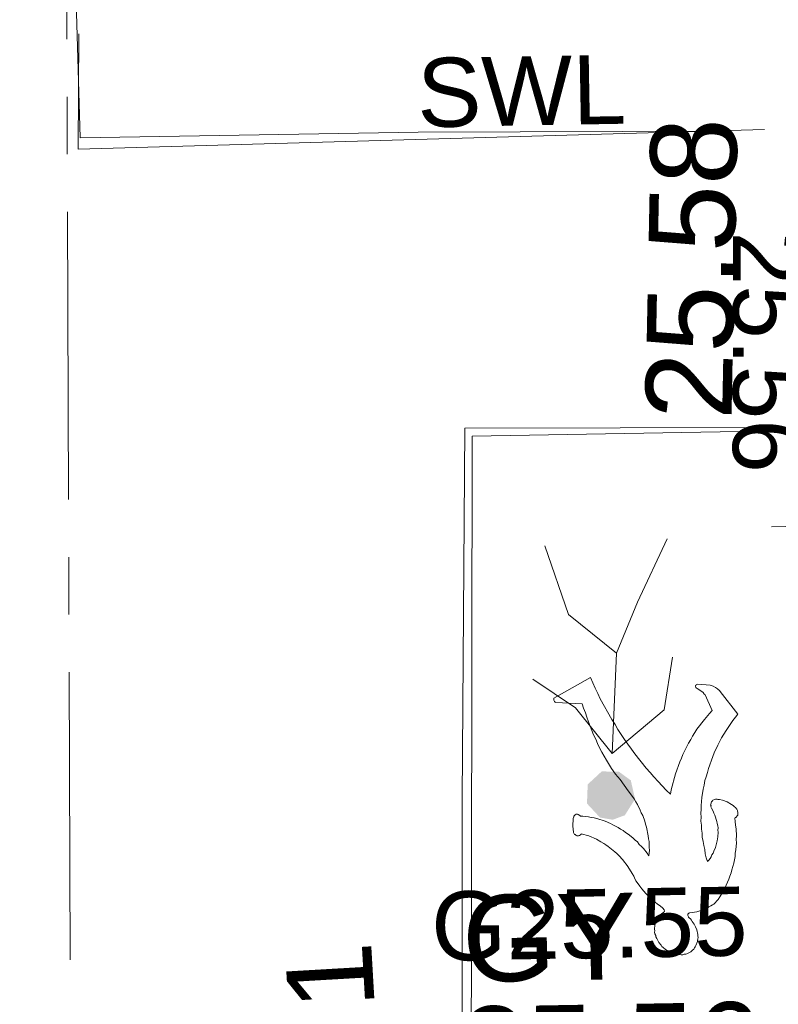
# Model space of a CAD drawing. Header units: millimetres. Extents: x -287732 to 520720, y -103372 to 287754.
# Tile 140 of 256: x -212478 to -209181, y 114478 to 118755. Entities that reach past the tile are written whole.
import ezdxf

# ---------------------------------------------------------------- set-up
doc = ezdxf.new("R2010")
doc.units = ezdxf.units.MM
for name, pattern in [('IMPORT-CENTER _6_', [2000, 1250, -250, 250, -250]), ('IMPORT-DASHED _2_', [750, 500, -250]), ('IMPORT-UG_ELEC_STREET LIGHTING_QLB2 _2_', [2700, 1500, -300, 0, -250, 150, -300, 0, -200])]:
    doc.linetypes.add(name, pattern=pattern)
for name, color, linetype, lineweight, true_color in [('00_TOPO_KERB_BOTTOM', 1, 'Continuous', 9, 0xff0000), ('00_TOPO_ROAD_MARKING_WHITE_CONTINUOUS', 7, 'Continuous', 9, 0x999999), ('00_TOPO_SERV_GULLY', 7, 'Continuous', 9, 0x5252a5), ('12333-PUM-2D-U-0001-C01 - Rev2_REVIT IMPORT_dwg', 7, 'Continuous', 9, 0x767676), ('GULLY_LVL', 7, 'Continuous', 9, 0x7fbfff), ('KERB_BOTTOM_LVL', 7, 'Continuous', 9, 0x0000a5), ('MARKINGS_DASHED_WHITE', 7, 'IMPORT-DASHED _2_', 9, 0xc0c0c0), ('MARKINGS_WHITE_LINE', 7, 'Continuous', 9, 0xc0c0c0), ('MARKINGS_WHITE_LINE_TXT', 7, 'Continuous', 9, 0xc0c0c0), ('ROAD_CROWNLINE', 7, 'IMPORT-CENTER _6_', 9, 0xa500a5), ('ROAD_MARKINGS', 7, 'Continuous', 9, 0xc0c0c0)]:
    doc.layers.add(name, color=color, linetype=linetype, lineweight=lineweight, true_color=true_color)
doc.layers.add('00_TOPO_PEDASTRIAN', color=7, linetype='Continuous', lineweight=9)
doc.styles.add('Arial_3', font='arial.ttf', dxfattribs={"height": 300})
doc.styles.add('Swis721 Lt BT_2', font='swissl.ttf', dxfattribs={"height": 375})

# ---------------------------------------------------------------- blocks, each defined once
blk = doc.blocks.new('12333-PUM-2D-U-0001-C01 - Rev2_REVIT IMPORT_dwg_PEDESTRIAN CROSS-2077053-Site Location Plan Proposed')
at = {"layer": '00_TOPO_PEDASTRIAN', "true_color": 0xe2e2e2}
blk.add_hatch(color=254, dxfattribs=at).paths.add_polyline_path([(533694102.8, 725674348), (533694155.9, 725674366.6), (533694201.4, 725674436.2), (533694184.4, 725674517.6), (533694134.1, 725674555.7), (533694058.8, 725674558.9), (533693996.8, 725674503.5), (533693992.2, 725674420.4), (533694047.6, 725674358.5), (533694082.8, 725674351.8)])
at = {"layer": '00_TOPO_PEDASTRIAN', "color": 253, "true_color": 0xaaaaaa, "flags": 128}
for points in [[(533694105.6, 725674635.4), (533694132.3, 725675070.8), (533693926, 725675243.4), (533693829.1, 725675543.2)], [(533694132.3, 725675070.8), (533694227.2, 725675290.9), (533694360.3, 725675563.4)], [(533694374.2, 725675049.4), (533694334.4, 725674821), (533694105.6, 725674635.4), (533693949.2, 725674836.6), (533693766.1, 725674964)]]:
    blk.add_lwpolyline(points, dxfattribs=at)
blk = doc.blocks.new('12333-PUM-2D-U-0001-C01 - Rev2_REVIT IMPORT_dwg_MGS62954_T2_Galway_ITM_3d_Rev1-2077680-Site Location Plan Proposed')
at = {"layer": '00_TOPO_ROAD_MARKING_WHITE_CONTINUOUS', "color": 254, "true_color": 0xcccccc, "flags": 128}
for points in [[(533691830, 725678240), (533691840, 725677350), (533693310, 725677350), (533694640, 725677330)], [(533694840, 725676040), (533693490, 725676060), (533693450, 725674450), (533693410, 725672220), (533693370, 725670420), (533693330, 725668390)]]:
    blk.add_lwpolyline(points, dxfattribs=at)
blk.add_blockref('12333-PUM-2D-U-0001-C01 - Rev2_REVIT IMPORT_dwg_PEDESTRIAN CROSS-2077053-Site Location Plan Proposed', (0, 0))
at = {"layer": '00_TOPO_KERB_BOTTOM', "color": 251, "true_color": 0x666666, "insert": (533694274.2, 725676088.3), "char_height": 375, "width": 1495.902, "attachment_point": 1, "rotation": 87.8776, "line_spacing_factor": 1.005062, "style": 'Swis721 Lt BT_2'}
blk.add_mtext('25.58', dxfattribs=at)
at = {"layer": '00_TOPO_ROAD_MARKING_WHITE_CONTINUOUS', "color": 251, "true_color": 0x666666, "insert": (533692721.6, 725672517.1), "char_height": 375, "width": 1495.902, "attachment_point": 1, "rotation": 92.3258, "line_spacing_factor": 1.005062, "style": 'Swis721 Lt BT_2'}
blk.add_mtext('25.61', dxfattribs=at)
at = {"layer": '00_TOPO_SERV_GULLY', "color": 251, "true_color": 0x666666, "char_height": 375, "attachment_point": 1, "line_spacing_factor": 1.005062, "style": 'Swis721 Lt BT_2'}
for s, insert, width in [('GY', (533693439, 725674029.7), 821.559), ('25.56', (533693421.4, 725673546.7), 1495.902)]:
    blk.add_mtext(s, dxfattribs=dict(at, insert=insert, width=width))
blk = doc.blocks.new('12333-PUM-2D-U-0001-C01 - Rev2_REVIT IMPORT_dwg_SPOT-V272-Site Location Plan Proposed')
at = {"layer": 'KERB_BOTTOM_LVL', "color": 9, "true_color": 0xaaaae1}
for p, q in [((0, 500), (0, -500)), ((-500, 0), (500, 0))]:
    blk.add_line(p, q, dxfattribs=at)
blk = doc.blocks.new('12333-PUM-2D-U-0001-C01 - Rev2_REVIT IMPORT_dwg_PED_DCC-2077819-Site Location Plan Proposed')
at = {"layer": 'ROAD_MARKINGS', "color": 254, "true_color": 0xeaeaea, "flags": 128}
blk.add_lwpolyline([(53110.1, 58247), (53104.1, 58258.3), (53085.6, 58289.1), (53077.7, 58299.5), (53071.5, 58308.6), (53063.6, 58319), (53047.6, 58337.6), (53037.8, 58346), (53029.8, 58354.2), (53002, 58378.1), (52992.1, 58385.4), (52982.2, 58391.6), (52970.5, 58398), (52950.6, 58410.4), (52940.5, 58415.6), (52928.7, 58420.8), (52918.6, 58424.9), (52906.7, 58429.1), (52896.5, 58432.1), (52884.5, 58435.2), (52884.4, 58433.1), (52882.5, 58431), (52880.6, 58430.1), (52878.7, 58428.1), (52876.9, 58427.1), (52873.4, 58426.3), (52866.4, 58426.9), (52863.1, 58428.3), (52861.4, 58429.5), (52859.9, 58431.8), (52856.5, 58433.1), (52854.9, 58435.4), (52853.4, 58438.8), (52851.9, 58441.1), (52852.1, 58443.2), (52848.8, 58468.4), (52851.5, 58501.8), (52853.8, 58509.2), (52854, 58511.4), (52859.7, 58517.4), (52865.2, 58520.2), (52870.4, 58519.8), (52873.7, 58518.5), (52875.4, 58517.2), (52878.8, 58515.9), (52883.7, 58512.2), (52894.1, 58511.4), (52906.1, 58509.4), (52918.3, 58508.4), (52930.2, 58505.3), (52942.3, 58503.2), (52954.2, 58500.1), (52989.8, 58487.5), (53013.4, 58477), (53023.5, 58471.8), (53046.8, 58459.1), (53056.7, 58451.8), (53068.4, 58445.5), (53078.2, 58437.1), (53089.8, 58429.7), (53109.4, 58412.9), (53119.1, 58403.5), (53128.9, 58395.1), (53136.8, 58384.7), (53146.5, 58375.3), (53154.5, 58366), (53170.3, 58345.2), (53178.1, 58333.7), (53180, 58358.5), (53179.3, 58370.5), (53180.3, 58383.4), (53179.6, 58396.5), (53177.1, 58408.6), (53176.4, 58421.7), (53168.9, 58459.1), (53164.7, 58472.5), (53162.2, 58484.6), (53153.7, 58509.1), (53147.7, 58521.5), (53143.5, 58533.8), (53131.5, 58558.6), (53125.4, 58569.9), (53117.7, 58582.5), (53111.6, 58593.8), (53092.7, 58618.1), (53075.5, 58643.3), (53058.2, 58667.4), (53039.3, 58691.7), (53022, 58715.9), (53000.5, 58752.3), (52991.5, 58770.3), (52980.7, 58788.5), (52971.8, 58807.7), (52962.8, 58825.8), (52955.6, 58844.8), (52946.6, 58863.9), (52925, 58920.9), (52917.9, 58941), (52912.4, 58959.9), (52905.3, 58979.9), (52899.9, 58998.8), (52785.5, 59007.9), (52782.1, 59009.3), (52778.9, 59011.7), (52777.3, 59014), (52777.4, 59015.1), (52775.8, 59017.4), (52776.5, 59026), (52936.9, 59112.9), (52957.5, 59065.8), (52967.9, 59043.2), (52978.2, 59019.7), (53026.8, 58929.1), (53040.8, 58907.3), (53052.9, 58884.7), (53080.8, 58841.3), (53094.9, 58820.6), (53110.6, 58798.8), (53124.6, 58778.1), (53171.9, 58715.8), (53189.5, 58696), (53205.4, 58676.3), (53223, 58656.5), (53240.7, 58637.7), (53258.3, 58617.9), (53276, 58600.2), (53279.2, 58618.4), (53298.8, 58688.4), (53318.6, 58739.9), (53326.9, 58756.6), (53333.4, 58772.3), (53341.7, 58789), (53358.1, 58820.2), (53368.1, 58835.7), (53376.2, 58850.2), (53386.1, 58865.7), (53396, 58880.1), (53407.6, 58894.3), (53417.4, 58907.6), (53429, 58921.9), (53452, 58948.2), (53463.4, 58960.3), (53434, 59028.8), (53430.8, 59032.3), (53429.3, 59035.7), (53426.1, 59039.2), (53416.3, 59046.5), (53399.7, 59057.6), (53396.4, 59060), (53394.9, 59062.3), (53394.9, 59063.4), (53393.4, 59065.7), (53393.8, 59071.1), (53395.6, 59072), (53395.7, 59073.1), (53399.3, 59075), (53402.9, 59075.8), (53399.3, 59075), (53402.9, 59075.8), (53456.5, 59070.4), (53461.6, 59068.9), (53465, 59067.5), (53470.1, 59066.1), (53480.2, 59060.9), (53488.4, 59054.8), (53491.6, 59051.3), (53496.5, 59046.6), (53499.7, 59043.1), (53575.4, 58942.7), (53563.8, 58929.6), (53552.2, 58915.3), (53522.6, 58872.1), (53502.7, 58841.2), (53486.3, 58810), (53469.7, 58776.6), (53463.2, 58760.9), (53443.4, 58709.3), (53438.5, 58691.3), (53431.8, 58673.4), (53427, 58656.5), (53423.7, 58637.2), (53418.8, 58619.2), (53412.4, 58582.8), (53411, 58565.6), (53407.9, 58548.5), (53408.3, 58531.1), (53407, 58514.9), (53407.3, 58497.6), (53406, 58480.3), (53408, 58462.8), (53408.4, 58445.5), (53410.5, 58427.9), (53410.8, 58410.6), (53414.6, 58391.8), (53416.7, 58374.3), (53420.5, 58356.7), (53422.6, 58339.2), (53426.4, 58321.5), (53432, 58304.8), (53437.8, 58310.8), (53443.6, 58318), (53447.6, 58325.2), (53451.8, 58333.6), (53457.6, 58340.7), (53460, 58349.2), (53468.3, 58365.9), (53475.7, 58393.5), (53476.4, 58402.1), (53478.9, 58411.6), (53480.5, 58431), (53479.5, 58440.9), (53480.3, 58450.6), (53479.2, 58459.3), (53476.6, 58469.3), (53475.5, 58478), (53472.7, 58486.9), (53470, 58496.9), (53467.3, 58505.8), (53462.8, 58514.8), (53460, 58523.7), (53454, 58536.1), (53451, 58542.9), (53451.4, 58547.2), (53449.9, 58550.5), (53450.2, 58553.8), (53452.2, 58558), (53452.5, 58561.2), (53454.4, 58563.2), (53456.4, 58566.3), (53458.3, 58568.3), (53460.3, 58571.4), (53463.8, 58572.2), (53467.5, 58574.1), (53471, 58574.9), (53474.5, 58574.6), (53478, 58575.4), (53481.4, 58574.1), (53488.4, 58573.5), (53502, 58570.2), (53522.3, 58562.1), (53529, 58558.3), (53533.9, 58554.7), (53540.6, 58550.9), (53547.2, 58546), (53552, 58541.3), (53558.6, 58536.5), (53560.1, 58533.1), (53563.4, 58530.7), (53566.3, 58523.9), (53566.1, 58520.7), (53567.6, 58517.3), (53566.5, 58504.4), (53564.5, 58501.3), (53562.6, 58499.3), (53560.6, 58496.2), (53558.7, 58494.2), (53555.2, 58493.4), (53553.3, 58491.3), (53555.5, 58476), (53556.1, 58460.8), (53558.3, 58445.4), (53559.3, 58413.9), (53558.1, 58398.8), (53558.6, 58383.6), (53556.2, 58353.4), (53553.3, 58338.5), (53552.2, 58324.5), (53546.4, 58295.7), (53537.1, 58267.1), (53534.3, 58253.3), (53528, 58239.7), (53523.4, 58226), (53510.9, 58200.9), (53504.6, 58187.3), (53498.5, 58175.9), (53482.6, 58151.2), (53474.7, 58139.9), (53455.6, 58119.7), (53450.2, 58116.9), (53442.8, 58112.1), (53433.7, 58107.4), (53426.4, 58102.5), (53408.4, 58095.3), (53381.6, 58087.7), (53371, 58086.3), (53362.2, 58084.9), (53351.6, 58083.6), (53349.9, 58083.7), (53346.3, 58081.8), (53342.5, 58077.8), (53341.9, 58071.3), (53343.5, 58069), (53345, 58065.7), (53344.9, 58064.6), (53348.2, 58062.1), (53353, 58057.4), (53357.8, 58051.6), (53360.8, 58046), (53365.6, 58040.2), (53368.6, 58034.5), (53371.6, 58027.8), (53374.6, 58022.1), (53380.5, 58008.6), (53384.2, 57988.8), (53383.7, 57982.3), (53384.9, 57975.7), (53384.4, 57969.3), (53382.1, 57963), (53381.7, 57957.6), (53375.1, 57940.7), (53371.2, 57935.6), (53369.1, 57930.4), (53365.2, 57925.3), (53359.6, 57921.4), (53355.8, 57917.4), (53352.1, 57914.4), (53335.7, 57905.9), (53330.3, 57904.2), (53323.3, 57903.7), (53318, 57901.9), (53310.9, 57901.4), (53291.9, 57902.9), (53286.8, 57904.4), (53279.9, 57906.1), (53273.2, 57908.8), (53266.3, 57910.4), (53261.4, 57914), (53254.7, 57917.8), (53249.8, 57921.5), (53243.1, 57925.3), (53233.4, 57934.7), (53226.8, 57939.6), (53223.8, 57945.2), (53214.2, 57956.8), (53211.2, 57962.5), (53208.3, 57969.2), (53205.2, 57974.9), (53202.3, 57981.6), (53201.1, 57988.2), (53198.1, 57995), (53196.9, 58001.6), (53197.4, 58008), (53196.2, 58014.6), (53197.7, 58033), (53202.2, 58045.6), (53208.6, 58061.4), (53212.5, 58066.5), (53220.1, 58074.5), (53225.7, 58078.4), (53229.5, 58082.5), (53236.8, 58086.2), (53238.7, 58088.2), (53238.8, 58089.3), (53240.7, 58091.3), (53240.9, 58094.6), (53239.4, 58096.8), (53239.5, 58099), (53234.9, 58105.9), (53223.4, 58115.5), (53211.9, 58124), (53190.7, 58141.9), (53171.2, 58160.8), (53161.6, 58171.3), (53153.6, 58180.7), (53144, 58191.2), (53136.2, 58202.6), (53128.3, 58213), (53119, 58226.8), (53113.1, 58240.3)], close=True, dxfattribs=at)
blk = doc.blocks.new('12333-PUM-2D-U-0001-C01 - Rev2_REVIT IMPORT_dwg-1620468-Site Location Plan Proposed')
at = {"layer": 'MARKINGS_DASHED_WHITE', "color": 254, "true_color": 0xeaeaea, "flags": 128}
blk.add_lwpolyline([(50751.5, 61447.5), (50817.5, 64341), (50911.7, 68205.4), (50987.1, 72107.4), (51043.7, 76028.4)], dxfattribs=at)
at = {"layer": 'MARKINGS_WHITE_LINE', "color": 254, "true_color": 0xeaeaea}
blk.add_line((53734.6, 61480.5), (50751.5, 61447.5), dxfattribs=at)
at = {"layer": 'MARKINGS_WHITE_LINE', "color": 254, "true_color": 0xeaeaea, "flags": 128}
blk.add_lwpolyline([(53685.1, 60170.3), (52441, 60170.3), (52238.4, 49439.7)], dxfattribs=at)
at = {"layer": 'ROAD_CROWNLINE', "color": 254, "true_color": 0xe1aae1, "flags": 128}
blk.add_lwpolyline([(50016.8, 33937.3), (50180.8, 42276.7), (50537.6, 49563), (50767, 65954.1), (50959.8, 79732.5), (51224.3, 96757.7), (51751.6, 113780.3)], dxfattribs=at)
for name, p in [('12333-PUM-2D-U-0001-C01 - Rev2_REVIT IMPORT_dwg_MGS62954_T2_Galway_ITM_3d_Rev1-2077680-Site Location Plan Proposed', (-533641079.6, -725615854.4)), ('12333-PUM-2D-U-0001-C01 - Rev2_REVIT IMPORT_dwg_PED_DCC-2077819-Site Location Plan Proposed', (0, 0))]:
    blk.add_blockref(name, p)
at = {"xscale": 0.3, "yscale": 0.3, "zscale": 0.3}
blk.add_blockref('12333-PUM-2D-U-0001-C01 - Rev2_REVIT IMPORT_dwg_SPOT-V272-Site Location Plan Proposed', (53886, 59754.4), dxfattribs=at)
at = {"layer": 'GULLY_LVL', "insert": (52226.2, 58194.2), "char_height": 300, "width": 1645.433, "attachment_point": 1, "line_spacing_factor": 0.941778, "style": 'Arial_3'}
blk.add_mtext('G25.55', dxfattribs=at)
at = {"layer": 'KERB_BOTTOM_LVL', "insert": (53890.7, 61034.1), "char_height": 300, "width": 1256.112, "attachment_point": 1, "rotation": 268.9468, "line_spacing_factor": 0.941778, "style": 'Arial_3'}
blk.add_mtext('25.56', dxfattribs=at)
at = {"layer": 'MARKINGS_WHITE_LINE_TXT', "insert": (52228.2, 61816.1), "char_height": 300, "width": 1083.488, "attachment_point": 1, "line_spacing_factor": 0.941778, "style": 'Arial_3'}
blk.add_mtext('SWL', dxfattribs=at)

msp = doc.modelspace()

# ---------------------------------------------------------------- block references
at = {"layer": '12333-PUM-2D-U-0001-C01 - Rev2_REVIT IMPORT_dwg', "color": 254, "linetype": 'IMPORT-UG_ELEC_STREET LIGHTING_QLB2 _2_', "true_color": 0xffd4d4, "rotation": 0.9999999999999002}
msp.add_blockref('12333-PUM-2D-U-0001-C01 - Rev2_REVIT IMPORT_dwg-1620468-Site Location Plan Proposed', (-261895.1, 55869.6), dxfattribs=at)

doc.saveas('drawing.dxf')
